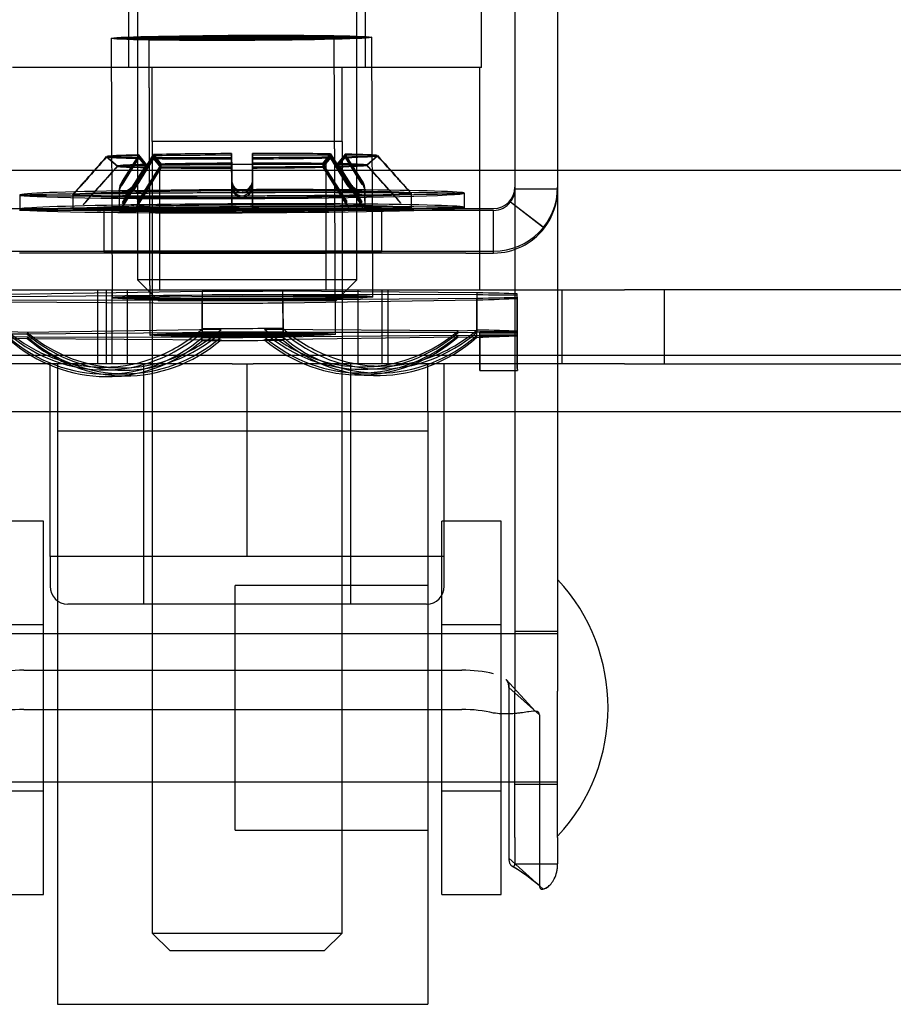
# Model space of a CAD drawing. Header units: inches. Extents: x 1 to 359, y -2 to 239.
# Tile 16 of 65: x 130.06 to 131.53, y 43.72 to 45.38. Entities that reach past the tile are written whole.
import ezdxf
from ezdxf.enums import TextEntityAlignment as Align
from ezdxf.lldxf.tags import DXFTag

# ---------------------------------------------------------------- set-up
doc = ezdxf.new("R2010")
doc.units = ezdxf.units.IN
doc.header["$MEASUREMENT"] = 0
for name, color, linetype in [('COM70838', 7, 'Continuous'), ('COM70839-3', 7, 'Continuous'), ('COM71195-7', 7, 'Continuous'), ('COM71299-9', 7, 'Continuous'), ('Default', 7, 'Continuous'), ('HAN13068', 7, 'Continuous'), ('HAN13068_NUT', 7, 'Continuous'), ('NTS18147', 7, 'Continuous'), ('ROL87452', 7, 'Continuous'), ('RVT17786', 7, 'Continuous'), ('RVT19000', 7, 'Continuous'), ('SPC87322', 7, 'Continuous'), ('STD26122', 7, 'Continuous'), ('WAF25376', 7, 'Continuous'), ('WAM30038', 7, 'Continuous')]:
    doc.layers.add(name, color=color, linetype=linetype)
doc.styles.add('SEACAD_Times_New_Roman', font='times.ttf')
tags = doc.linetypes.add('HIDDEN2', pattern=[0.1875, 0.125, -0.0625]).pattern_tags.tags
tags[6:7] = [DXFTag(74, 4), DXFTag(75, 0), DXFTag(340, '0'), DXFTag(46, 0.0), DXFTag(50, 0.0), DXFTag(44, 0.0), DXFTag(45, 0.0)]
tags[4:5] = [DXFTag(74, 4), DXFTag(75, 0), DXFTag(340, '0'), DXFTag(46, 0.0), DXFTag(50, 0.0), DXFTag(44, 0.0), DXFTag(45, 0.0)]
doc.dimstyles.new('HAMMOND_(STH_-_540x360)', dxfattribs={"dimtxt": 2, "dimasz": 2.5, "dimexe": 1, "dimexo": 1, "dimgap": 0.5, "dimtad": 0, "dimtih": 1, "dimtoh": 1, "dimzin": 0, "dimdsep": 46, "dimtxsty": 'SEACAD_Times_New_Roman', "dimblk1": '_SE_FILLED', "dimblk2": '_SE_FILLED', "dimsah": 1, "dimcen": 1, "dimadec": 0, "dimazin": 0, "dimtfac": 0.8, "dimtofl": 0, "dimtmove": 0, "dimatfit": 3, "dimfxl": 1, "dimtolj": 1, "dimtzin": 0, "dimarcsym": 0})

# ---------------------------------------------------------------- blocks, each defined once
blk = doc.blocks.new('SE2')
at = {"layer": 'COM70838', "color": 7, "linetype": 'HIDDEN2'}
for p, q in [((129.936, 44.9288), (130.9916, 44.9288)), ((130.191, 44.9288), (130.191, 44.8038)), ((130.241, 44.9288), (130.241, 44.8038)), ((130.631, 44.8038), (130.631, 44.9288)), ((130.681, 44.9288), (130.681, 44.8038)), ((130.9745, 44.9288), (130.9745, 44.8038)), ((130.9916, 44.9288), (131.08, 44.9288)), ((131.7934, 44.9288), (131.08, 44.9288)), ((131.1475, 44.8038), (131.1475, 44.9288)), ((130.4183, 44.8038), (129.936, 44.8038)), ((130.9916, 44.8038), (130.4536, 44.8038)), ((131.08, 44.8038), (130.9916, 44.8038)), ((131.08, 44.8038), (131.766, 44.8038))]:
    blk.add_line(p, q, dxfattribs=at)
at = {"layer": 'COM70839-3', "color": 7, "linetype": 'HIDDEN2'}
for p, q in [((130.8952, 45.48), (130.8952, 44.383)), ((130.9672, 45.48), (130.9672, 44.383)), ((130.8952, 45.0989), (130.9672, 45.0989)), ((130.0128, 45.066), (130.8592, 45.066)), ((130.202, 45.0659), (130.202, 44.9939)), ((130.67, 45.0659), (130.67, 44.9939)), ((130.8877, 45.0769), (130.8877, 45.077)), ((130.8877, 45.077), (130.9448, 45.0332)), ((130.8877, 45.0769), (130.9448, 45.033)), ((130.8123, 45.0628), (130.0597, 45.0628)), ((130.2955, 45.0628), (130.2955, 44.9908)), ((130.5765, 44.9908), (130.5765, 45.0628)), ((130.8592, 45.0628), (130.8123, 45.0628)), ((130.8592, 44.9908), (130.8592, 45.0628)), ((130.9448, 45.033), (130.9448, 45.0332)), ((130.0128, 44.994), (130.8592, 44.994)), ((130.8123, 44.9908), (130.0597, 44.9908)), ((130.202, 44.9939), (130.202, 44.9936)), ((130.67, 44.9939), (130.67, 44.9936)), ((130.8123, 44.9908), (130.8592, 44.9908)), ((130.8952, 44.383), (130.8952, 44.2519)), ((130.9672, 44.383), (130.9672, 44.2519)), ((130.9672, 44.3523), (130.8952, 44.3523)), ((130.0667, 44.2874), (130.8053, 44.2874)), ((130.9295, 44.2182), (130.8803, 44.2715)), ((130.9292, 44.2181), (130.8803, 44.2715)), ((130.8849, 44.2582), (130.9363, 44.2118)), ((130.8849, 44.2582), (130.8849, 43.9703)), ((130.8952, 44.0052), (130.8952, 44.2519)), ((130.9672, 44.0052), (130.9672, 44.2519)), ((130.0667, 44.2211), (130.8053, 44.2211)), ((130.9363, 44.2118), (130.9363, 43.9239)), ((130.8952, 44.0953), (130.9672, 44.0953)), ((130.8952, 44.0052), (130.8952, 43.9609)), ((130.9672, 44.0052), (130.9672, 43.9609)), ((130.8849, 43.9703), (130.9363, 43.9239)), ((130.8952, 43.9609), (130.9672, 43.9609))]:
    blk.add_line(p, q, dxfattribs=at)
for centre, radius, start, end in [((130.8592, 45.102), 0.108, 270, 0), ((130.8592, 45.102), 0.036, 270, 0), ((130.8591, 45.0989), 0.036, 322.5022, 359.997), ((130.8591, 45.0989), 0.108, 322.4913, 359.9984), ((130.8592, 45.0988), 0.036, 270.0053, 322.5123), ((130.8592, 45.0988), 0.108, 270.0017, 322.4941), ((130.7309, 43.6853), 0.3147, 47.7117, 59.6794), ((130.7312, 43.6858), 0.3142, 48.9642, 59.6836)]:
    blk.add_arc(centre, radius, start, end, dxfattribs=at)
for centre, major_axis, ratio, start_param, end_param in [((130.436, 45.0659), (0.234, 0), 0.000115, 0, 3.141593), ((130.436, 45.0656), (-0.234, 0), 0.000115, 0, 3.141593), ((130.436, 44.9939), (-0.234, 0), 0.000115, 3.141593, 6.283185), ((130.436, 44.9936), (0.234, 0), 0.000115, 3.141593, 6.283185), ((130.0667, 44.2483), (-0.1, 0), 0.390626, 4.712389, 5.281717), ((130.8053, 44.2483), (0.1, 0), 0.390626, 1.001468, 1.570796), ((130.0667, 44.182), (0.1, 0), 0.390626, 1.570796, 2.140125), ((130.8053, 44.182), (0.1, 0), 0.390626, 1.001468, 1.570796)]:
    blk.add_ellipse(centre, major_axis=major_axis, ratio=ratio, start_param=start_param, end_param=end_param, dxfattribs=at)
for centre in [(130.436, 45.0628), (130.436, 44.9908)]:
    blk.add_ellipse(centre, major_axis=(-0.1405, 0), ratio=0.000115, dxfattribs=at)
for points, knots in [([(130.8849, 44.2582), (130.8849, 44.2588), (130.8848, 44.2592), (130.8848, 44.2598), (130.8848, 44.26), (130.8848, 44.2603), (130.8848, 44.2604), (130.8847, 44.2614), (130.8846, 44.2621), (130.8843, 44.2642), (130.884, 44.2655), (130.8827, 44.2686), (130.8816, 44.2703), (130.88, 44.2717)], [0, 0, 0, 0, 0.03125, 0.03125, 0.046875, 0.046875, 0.0625, 0.0625, 0.125, 0.125, 0.25, 0.25, 0.4563552, 0.4563552, 0.4563552, 0.4563552]), ([(130.9363, 44.2118), (130.9362, 44.2126), (130.9361, 44.2141), (130.9354, 44.2159), (130.934, 44.2171), (130.9301, 44.2187), (130.9218, 44.2178), (130.9099, 44.2158), (130.9014, 44.2147), (130.8934, 44.2139), (130.8836, 44.2134), (130.8718, 44.2135), (130.8634, 44.2145), (130.8592, 44.2149)], [0, 0, 0, 0, 0.049102, 0.098523, 0.149018, 0.200844, 0.426475, 0.554365, 0.622319, 0.692911, 0.79099, 0.893216, 1, 1, 1, 1]), ([(130.8849, 43.9703), (130.8849, 43.9696), (130.885, 43.968), (130.8852, 43.9658), (130.8856, 43.9638), (130.8867, 43.9603), (130.8892, 43.9565), (130.8925, 43.9559), (130.8941, 43.9572), (130.8947, 43.9581), (130.895, 43.9592), (130.8952, 43.9602), (130.8952, 43.9607), (130.8952, 43.9609)], [0, 0, 0, 0, 0.068623, 0.137063, 0.205208, 0.272877, 0.535512, 0.779514, 0.837052, 0.893029, 0.947093, 0.973617, 1, 1, 1, 1]), ([(130.8952, 43.9609), (130.8952, 43.9607), (130.8952, 43.9602), (130.895, 43.9592), (130.8947, 43.9581), (130.8941, 43.9572), (130.8925, 43.956), (130.8908, 43.9562), (130.8896, 43.9571)], [0, 0, 0, 0, 0.0263814, 0.0529045, 0.1069707, 0.1629481, 0.2204857, 0.4558468, 0.4558468, 0.4558468, 0.4558468]), ([(130.9363, 43.9239), (130.9363, 43.9235), (130.9364, 43.923), (130.9365, 43.9225), (130.9365, 43.9223), (130.9365, 43.9221), (130.9365, 43.922), (130.9367, 43.9211), (130.937, 43.9205), (130.9379, 43.9191), (130.9389, 43.9185), (130.9426, 43.9177), (130.9462, 43.9186), (130.9541, 43.9243), (130.9583, 43.929), (130.9632, 43.9389), (130.9647, 43.943), (130.9658, 43.948), (130.9661, 43.949), (130.9665, 43.9513), (130.9666, 43.9527), (130.9668, 43.9542), (130.9669, 43.9548), (130.967, 43.9557), (130.967, 43.956), (130.967, 43.9566), (130.9671, 43.9571), (130.9671, 43.958), (130.9672, 43.9592), (130.9672, 43.9609)], [0, 0, 0, 0, 0.03125, 0.03125, 0.046875, 0.046875, 0.0625, 0.0625, 0.125, 0.125, 0.25, 0.25, 0.5, 0.5, 0.75, 0.75, 0.875, 0.875, 0.90625, 0.90625, 0.9375, 0.9375, 0.953125, 0.953125, 0.960938, 0.960938, 0.96875, 0.96875, 1, 1, 1, 1])]:
    blk.add_open_spline(points, degree=3, knots=knots, dxfattribs=at)
for points in [[(130.88, 44.2717), (130.8835, 44.2685), (130.8849, 44.2642), (130.8849, 44.2582)], [(130.9501, 43.9214), (130.9474, 43.9195), (130.9448, 43.9184), (130.9426, 43.9181)]]:
    blk.add_open_spline(points, degree=3, dxfattribs=at)
at = {"layer": 'COM71195-7', "color": 7, "linetype": 'Continuous'}
blk.add_line((105.1956, 45.1308), (133.0054, 45.1308), dxfattribs=at)
at = {"layer": 'COM71299-9', "color": 7, "linetype": 'Continuous'}
blk.add_line((104.3835, 44.8188), (164.2535, 44.8188), dxfattribs=at)
at = {"layer": 'COM71299-9', "color": 7, "linetype": 'HIDDEN2'}
blk.add_line((104.3835, 44.7238), (164.2535, 44.7238), dxfattribs=at)
at = {"layer": 'HAN13068', "color": 7, "linetype": 'HIDDEN2'}
for p, q in [((130.2439, 45.3038), (130.2439, 46.0058)), ((130.643, 45.3038), (130.643, 46.0058)), ((130.839, 45.3038), (130.839, 46.0058)), ((130.2439, 45.3038), (130.048, 45.3038)), ((130.643, 45.3038), (130.2439, 45.3038)), ((130.2835, 45.1788), (130.2835, 45.3038)), ((130.6035, 45.1788), (130.6035, 45.3038)), ((130.839, 45.3038), (130.643, 45.3038)), ((130.4435, 45.1788), (130.2835, 45.1788)), ((130.6035, 45.1788), (130.4435, 45.1788)), ((130.2835, 44.8038), (130.2835, 43.8438)), ((130.6035, 43.8438), (130.6035, 44.8038)), ((130.2835, 43.8438), (130.6035, 43.8438)), ((130.2835, 43.8438), (130.3135, 43.8138)), ((130.5735, 43.8138), (130.6035, 43.8438)), ((130.5735, 43.8138), (130.3135, 43.8138))]:
    blk.add_line(p, q, dxfattribs=at)
at = {"layer": 'HAN13068_NUT', "color": 7, "linetype": 'HIDDEN2'}
for p, q in [((130.111, 44.4788), (130.111, 44.8038)), ((130.2685, 44.8038), (130.2685, 44.3988)), ((130.4435, 44.4788), (130.4435, 44.8038)), ((130.6185, 44.3988), (130.6185, 44.8038)), ((130.776, 44.4788), (130.776, 44.8038)), ((130.2772, 44.4788), (130.111, 44.4788)), ((130.111, 44.4788), (130.111, 44.4288)), ((130.4435, 44.4788), (130.2772, 44.4788)), ((130.6097, 44.4788), (130.4435, 44.4788)), ((130.776, 44.4788), (130.6097, 44.4788)), ((130.776, 44.4288), (130.776, 44.4788)), ((130.746, 44.3988), (130.141, 44.3988))]:
    blk.add_line(p, q, dxfattribs=at)
for centre, start, end in [((130.141, 44.4288), 180, 270), ((130.746, 44.4288), 270, 0)]:
    blk.add_arc(centre, 0.03, start, end, dxfattribs=at)
at = {"layer": 'NTS18147', "color": 7, "linetype": 'HIDDEN2'}
for p, q in [((130.214, 45.3528), (130.2157, 44.9154)), ((130.214, 45.3526), (130.2157, 44.9151)), ((130.2775, 45.353), (130.2795, 44.8526)), ((130.2775, 45.3528), (130.2795, 44.8523)), ((130.5925, 44.8539), (130.5905, 45.3543)), ((130.5925, 44.8536), (130.5905, 45.354)), ((130.6557, 44.9171), (130.654, 45.3545)), ((130.6557, 44.9168), (130.654, 45.3543)), ((130.3677, 44.92), (130.0408, 44.9171)), ((130.3677, 44.92), (130.3679, 44.857)), ((130.8307, 44.9202), (130.5037, 44.9206)), ((130.504, 44.8576), (130.5037, 44.9206)), ((130.8307, 44.9202), (130.8309, 44.8572)), ((130.8987, 44.9143), (130.8987, 44.9218)), ((130.8987, 44.9161), (130.8987, 44.9194)), ((130.899, 44.8564), (130.8987, 44.9194)), ((130.8987, 44.9161), (130.899, 44.8531)), ((130.0408, 44.9117), (130.3677, 44.9113)), ((130.0408, 44.9086), (130.3677, 44.9062)), ((130.368, 44.8483), (130.3677, 44.9113)), ((130.3679, 44.8432), (130.3677, 44.9062)), ((130.5037, 44.9067), (130.8307, 44.9117)), ((130.5037, 44.9067), (130.504, 44.8437)), ((130.5038, 44.9119), (130.8307, 44.9148)), ((130.5038, 44.9119), (130.504, 44.8489)), ((130.8309, 44.8518), (130.8307, 44.9148)), ((130.8309, 44.8487), (130.8307, 44.9117)), ((130.8987, 44.9143), (130.899, 44.8513)), ((130.0725, 44.8568), (130.041, 44.8578)), ((130.0725, 44.8537), (130.041, 44.8541)), ((130.0725, 44.8493), (130.041, 44.8487)), ((130.3994, 44.8618), (130.0725, 44.8568)), ((130.3994, 44.8567), (130.0725, 44.8537)), ((130.0725, 44.8493), (130.3994, 44.8489)), ((130.3994, 44.8567), (130.3679, 44.857)), ((130.7994, 44.8596), (130.4725, 44.8621)), ((130.4725, 44.857), (130.504, 44.8576)), ((130.7994, 44.8566), (130.4725, 44.857)), ((130.4725, 44.8492), (130.7994, 44.8522)), ((130.4725, 44.8447), (130.7994, 44.8497)), ((130.4725, 44.8492), (130.504, 44.8489)), ((130.7994, 44.8596), (130.8309, 44.8608)), ((130.7994, 44.8566), (130.8309, 44.8572)), ((130.7994, 44.8522), (130.8309, 44.8518)), ((130.7994, 44.8497), (130.8309, 44.8487)), ((130.836, 44.8585), (130.899, 44.8588)), ((130.836, 44.8511), (130.836, 44.8585)), ((130.836, 44.8562), (130.899, 44.8564)), ((130.836, 44.8529), (130.836, 44.8562)), ((130.836, 44.8529), (130.899, 44.8531)), ((130.836, 44.8511), (130.899, 44.8513)), ((130.0725, 44.8469), (130.041, 44.8457)), ((130.0725, 44.8469), (130.3994, 44.8444)), ((130.3994, 44.8444), (130.3679, 44.8432)), ((130.3994, 44.8489), (130.368, 44.8483)), ((130.4725, 44.8447), (130.504, 44.8437)), ((130.6471, 44.7991), (130.6786, 44.8003)), ((130.1938, 44.7984), (130.2253, 44.7974)), ((130.1999, 44.7936), (130.2314, 44.7932)), ((130.2095, 44.7866), (130.241, 44.7872)), ((130.2156, 44.7826), (130.2471, 44.7838)), ((130.6253, 44.7853), (130.6568, 44.7843)), ((130.6314, 44.7887), (130.6629, 44.7884)), ((130.641, 44.7948), (130.6725, 44.7954)), ((130.8362, 44.7928), (130.8992, 44.793)), ((130.8362, 44.7925), (130.8992, 44.7927))]:
    blk.add_line(p, q, dxfattribs=at)
at = {"layer": 'NTS18147', "color": 7, "linetype": 'Continuous'}
for p, q in [((130.3677, 44.9258), (130.0408, 44.9207)), ((130.3677, 44.9258), (130.3679, 44.8628)), ((130.8307, 44.9238), (130.5038, 44.9263)), ((130.504, 44.8633), (130.5038, 44.9263)), ((130.8307, 44.9238), (130.8309, 44.8608)), ((130.899, 44.8588), (130.8987, 44.9218)), ((130.3994, 44.8618), (130.3679, 44.8628)), ((130.4725, 44.8621), (130.504, 44.8633))]:
    blk.add_line(p, q, dxfattribs=at)
at = {"layer": 'NTS18147', "color": 7, "linetype": 'HIDDEN2'}
for centre, major_axis, ratio in [((130.434, 45.3537), (0.22, 0.0009), 0.019735), ((130.434, 45.3534), (0.22, 0.0009), 0.008755), ((130.434, 45.3537), (0.1565, 0.0006), 0.019735), ((130.434, 45.3534), (0.1565, 0.0006), 0.008755), ((130.4357, 44.9162), (0.22, 0.0009), 0.019735), ((130.4357, 44.9159), (0.22, 0.0009), 0.008755), ((130.436, 44.8533), (0.1565, 0.0006), 0.019735), ((130.436, 44.853), (0.1565, 0.0006), 0.008755)]:
    blk.add_ellipse(centre, major_axis=major_axis, ratio=ratio, dxfattribs=at)
at = {"layer": 'NTS18147', "color": 7, "linetype": 'Continuous'}
for centre, major_axis, ratio, start_param, end_param in [((130.4357, 44.9162), (0.5, 0.002), 0.019735, 1.434232, 1.707188), ((130.4357, 44.9162), (0.5, 0.002), 0.019735, 0.387034, 0.659991), ((130.2035, 45.1166), (0.0096, 0.3182), 0.8659, 2.546346, 2.80618), ((130.2035, 45.1166), (0.0096, 0.3182), 0.8659, 3.529428, 3.815766), ((130.235, 45.1156), (0.0096, 0.3182), 0.8659, 3.537804, 3.815766), ((130.436, 44.8533), (-0.5, -0.002), 0.019735, 4.575824, 4.848781), ((130.635, 45.1172), (-0.0121, 0.3181), 0.865814, 2.467431, 2.752626), ((130.6665, 45.1184), (-0.0121, 0.3181), 0.865814, 2.467431, 2.763604), ((130.6665, 45.1184), (-0.0121, 0.3181), 0.865814, 3.453651, 3.736851), ((130.436, 44.8533), (0.5, 0.002), 0.019735, 0.387034, 0.659991)]:
    blk.add_ellipse(centre, major_axis=major_axis, ratio=ratio, start_param=start_param, end_param=end_param, dxfattribs=at)
at = {"layer": 'NTS18147', "color": 7, "linetype": 'HIDDEN2'}
for centre, major_axis, ratio, start_param, end_param in [((130.4357, 44.9159), (0.5, 0.002), 0.008755, 1.434295, 1.707252), ((130.4357, 44.9159), (0.5, 0.002), 0.008755, 0.387097, 0.660054), ((130.4357, 44.9159), (0.5, 0.002), 0.008755, -0.6601, -0.387143), ((130.4357, 44.9159), (-0.5, -0.002), 0.008755, 1.434295, 1.707252), ((130.4357, 44.9162), (-0.5, -0.002), 0.019735, 1.434232, 1.707188), ((130.4357, 44.9162), (0.5, 0.002), 0.019735, -0.660163, -0.387207), ((130.2035, 45.1119), (0.0036, 0.3183), 0.866004, 2.524393, 3.793813), ((130.235, 45.1156), (0.0096, 0.3182), 0.8659, 2.546346, 3.537804), ((130.235, 45.1115), (0.0036, 0.3183), 0.866004, 2.524393, 3.793813), ((130.235, 45.1055), (-0.0061, 0.3183), 0.865981, 2.489374, 3.758793), ((130.436, 44.853), (-0.5, -0.002), 0.008755, 4.575888, 4.848844), ((130.635, 45.1131), (-0.0061, 0.3183), 0.865981, 2.489374, 3.758793), ((130.635, 45.107), (0.0036, 0.3183), 0.866004, 2.524393, 3.793813), ((130.635, 45.1035), (0.0096, 0.3182), 0.8659, 2.546346, 3.815766), ((130.6665, 45.1137), (-0.0061, 0.3183), 0.865981, 2.489374, 3.758793), ((130.6665, 45.1067), (0.0036, 0.3183), 0.866004, 2.524393, 3.793813), ((130.635, 45.1172), (-0.0121, 0.3181), 0.865814, 2.752626, 3.736851), ((130.436, 44.853), (0.5, 0.002), 0.008755, 0.387097, 0.660054), ((130.436, 44.853), (0.5, 0.002), 0.008755, -0.6601, -0.387143), ((130.436, 44.8533), (0.5, 0.002), 0.019735, -0.660163, -0.387207), ((130.835, 45.1111), (-0.0012, 0.3183), 0.000086, 2.526619, 3.796039), ((130.835, 45.1108), (-0.0012, 0.3183), 0.000023, 2.515638, 3.785058), ((130.898, 45.1114), (-0.0012, 0.3183), 0.000086, 2.526619, 3.796039), ((130.898, 45.1111), (-0.0012, 0.3183), 0.000023, 2.515638, 3.785058), ((130.2035, 45.1049), (-0.0061, 0.3183), 0.865981, 2.489374, 3.758793), ((130.2035, 45.1007), (-0.0121, 0.3181), 0.865814, 2.467431, 3.736851), ((130.235, 45.1019), (-0.0121, 0.3181), 0.865814, 2.467431, 3.736851), ((130.436, 44.8533), (0.5, 0.002), 0.019735, 4.575824, 4.848781), ((130.436, 44.853), (0.5, 0.002), 0.008755, 4.575888, 4.848844), ((130.6665, 45.1025), (0.0096, 0.3182), 0.8659, 2.546346, 3.815766), ((130.2035, 45.1166), (0.0096, 0.3182), 0.8659, 2.80618, 3.529428), ((130.6665, 45.1184), (-0.0121, 0.3181), 0.865814, 2.763604, 3.453651)]:
    blk.add_ellipse(centre, major_axis=major_axis, ratio=ratio, start_param=start_param, end_param=end_param, dxfattribs=at)
at = {"layer": 'ROL87452', "color": 7, "linetype": 'HIDDEN2'}
for p, q in [((130.1235, 44.7238), (130.1235, 43.7238)), ((130.7485, 44.7238), (130.7485, 43.7238)), ((130.4235, 44.0173), (130.4235, 44.4303)), ((130.7485, 44.4303), (130.4235, 44.4303)), ((130.4235, 44.3488), (130.1235, 44.3488)), ((130.1235, 44.0988), (130.4235, 44.0988)), ((130.4235, 44.0173), (130.7485, 44.0173)), ((130.1235, 43.7238), (130.7485, 43.7238))]:
    blk.add_line(p, q, dxfattribs=at)
at = {"layer": 'RVT17786', "color": 7, "linetype": 'HIDDEN2'}
for p, q in [((130.9672, 44.3488), (129.7572, 44.3488)), ((129.7572, 44.0988), (130.9672, 44.0988))]:
    blk.add_line(p, q, dxfattribs=at)
blk.add_arc((130.734, 44.2238), 0.3182, 317.1291, 42.8709, dxfattribs=at)
at = {"layer": 'RVT19000', "color": 7, "linetype": 'HIDDEN2'}
for p, q in [((130.2955, 45.1408), (130.5765, 45.1408)), ((130.2955, 45.1408), (130.2955, 44.9288)), ((130.5765, 44.9288), (130.5765, 45.1408)), ((130.241, 44.9288), (130.241, 44.8038)), ((130.631, 44.8038), (130.631, 44.9288)), ((130.1235, 44.8038), (130.1235, 44.7238)), ((130.4183, 44.8038), (130.4536, 44.8038)), ((130.7485, 44.7238), (130.7485, 44.8038)), ((130.1235, 44.6908), (130.7485, 44.6908))]:
    blk.add_line(p, q, dxfattribs=at)
at = {"layer": 'SPC87322', "color": 7, "linetype": 'HIDDEN2'}
for p, q in [((130.836, 44.9288), (130.836, 45.3038)), ((130.2835, 45.1788), (130.2835, 44.8038)), ((130.6035, 45.1788), (130.6035, 44.8038)), ((130.206, 44.8038), (130.206, 44.9288)), ((130.216, 44.8038), (130.216, 44.9288)), ((130.671, 44.8038), (130.671, 44.9288))]:
    blk.add_line(p, q, dxfattribs=at)
at = {"layer": 'STD26122', "color": 7, "linetype": 'HIDDEN2'}
for p, q in [((130.2585, 45.9108), (130.2585, 44.9458)), ((130.6285, 44.9458), (130.6285, 45.9108)), ((130.6285, 44.9458), (130.2585, 44.9458)), ((130.2585, 44.9458), (130.2935, 44.9108)), ((130.5935, 44.9108), (130.6285, 44.9458)), ((130.2935, 44.9108), (130.5935, 44.9108))]:
    blk.add_line(p, q, dxfattribs=at)
at = {"layer": 'WAF25376', "color": 7, "linetype": 'HIDDEN2'}
for p, q in [((130.1001, 44.5388), (130.0001, 44.5388)), ((130.1001, 43.9088), (130.1001, 44.5388)), ((130.7718, 43.9088), (130.7718, 44.5388)), ((130.8718, 44.5388), (130.7718, 44.5388)), ((130.8718, 43.9088), (130.8718, 44.5388)), ((130.1001, 44.3638), (130.0001, 44.3638)), ((130.8718, 44.3638), (130.7718, 44.3638)), ((130.0001, 44.0838), (130.1001, 44.0838)), ((130.7718, 44.0838), (130.8718, 44.0838)), ((130.0001, 43.9088), (130.1001, 43.9088)), ((130.7718, 43.9088), (130.8718, 43.9088))]:
    blk.add_line(p, q, dxfattribs=at)
at = {"layer": 'WAM30038', "color": 7, "linetype": 'HIDDEN2'}
for p, q in [((130.2065, 45.1536), (130.2246, 45.1377)), ((130.2065, 45.1531), (130.2246, 45.1373)), ((130.2246, 45.137), (130.2065, 45.1529)), ((130.2246, 45.137), (130.2065, 45.1528)), ((130.261, 45.1564), (130.2329, 45.112)), ((130.261, 45.1545), (130.2329, 45.1097)), ((130.2329, 45.1066), (130.261, 45.1519)), ((130.2329, 45.105), (130.261, 45.1505)), ((130.2576, 45.1101), (130.2858, 45.1548)), ((130.2858, 45.1518), (130.2576, 45.1065)), ((130.2858, 45.1501), (130.2576, 45.1046)), ((130.2738, 45.1403), (130.261, 45.1564)), ((130.2738, 45.1385), (130.261, 45.1545)), ((130.261, 45.1519), (130.2738, 45.1361)), ((130.261, 45.1505), (130.2738, 45.1349)), ((130.2692, 45.1308), (130.2858, 45.157)), ((130.2858, 45.157), (130.2986, 45.1408)), ((130.2858, 45.1548), (130.2985, 45.1388)), ((130.2986, 45.136), (130.2858, 45.1518)), ((130.2985, 45.1345), (130.2858, 45.1501)), ((130.4174, 45.1423), (130.4173, 45.1586)), ((130.4173, 45.1586), (130.4174, 45.1308)), ((130.4174, 45.1397), (130.4173, 45.1558)), ((130.4173, 45.1558), (130.4175, 45.1113)), ((130.4173, 45.1518), (130.4174, 45.136)), ((130.4175, 45.1066), (130.4173, 45.1518)), ((130.4173, 45.1496), (130.4174, 45.134)), ((130.4175, 45.1039), (130.4173, 45.1496)), ((130.4523, 45.1587), (130.4524, 45.1424)), ((130.4524, 45.1308), (130.4523, 45.1587)), ((130.4523, 45.1559), (130.4524, 45.1398)), ((130.4525, 45.1114), (130.4523, 45.1559)), ((130.4524, 45.1362), (130.4523, 45.152)), ((130.4523, 45.152), (130.4525, 45.1067)), ((130.4524, 45.1341), (130.4523, 45.1497)), ((130.4523, 45.1497), (130.4525, 45.104)), ((130.5712, 45.1419), (130.5838, 45.1581)), ((130.5712, 45.1399), (130.5838, 45.156)), ((130.5838, 45.1529), (130.5712, 45.1371)), ((130.5838, 45.1513), (130.5712, 45.1355)), ((130.5838, 45.1581), (130.6014, 45.1308)), ((130.5838, 45.156), (130.6123, 45.1114)), ((130.6123, 45.1079), (130.5838, 45.1529)), ((130.6123, 45.106), (130.5838, 45.1513)), ((130.6086, 45.1578), (130.5959, 45.1415)), ((130.6086, 45.1559), (130.5959, 45.1398)), ((130.5959, 45.1374), (130.6086, 45.1533)), ((130.5959, 45.1361), (130.6086, 45.1519)), ((130.637, 45.1135), (130.6086, 45.1578)), ((130.637, 45.1113), (130.6086, 45.1559)), ((130.6086, 45.1533), (130.637, 45.1082)), ((130.6086, 45.1519), (130.637, 45.1065)), ((130.6451, 45.1394), (130.6631, 45.1554)), ((130.6451, 45.1389), (130.6631, 45.1549)), ((130.6631, 45.1547), (130.6451, 45.1387)), ((130.6631, 45.1546), (130.6451, 45.1386)), ((130.233, 45.0758), (130.2738, 45.1403)), ((130.233, 45.0736), (130.2738, 45.1385)), ((130.2738, 45.1361), (130.233, 45.0705)), ((130.2738, 45.1349), (130.233, 45.0688)), ((130.2986, 45.1408), (130.2578, 45.0764)), ((130.2985, 45.1388), (130.2578, 45.0739)), ((130.2578, 45.0704), (130.2986, 45.136)), ((130.2578, 45.0685), (130.2985, 45.1345)), ((130.4176, 45.0784), (130.4174, 45.1423)), ((130.4176, 45.0751), (130.4174, 45.1397)), ((130.4174, 45.136), (130.4176, 45.0704)), ((130.4174, 45.134), (130.4176, 45.0678)), ((130.4524, 45.1424), (130.4524, 45.1308)), ((130.4524, 45.1398), (130.4526, 45.0753)), ((130.4526, 45.0706), (130.4524, 45.1362)), ((130.4526, 45.0679), (130.4524, 45.1341)), ((130.6124, 45.0778), (130.5712, 45.1419)), ((130.6124, 45.0753), (130.5712, 45.1399)), ((130.5712, 45.1371), (130.6124, 45.0718)), ((130.5712, 45.1355), (130.6124, 45.0698)), ((130.5959, 45.1415), (130.6372, 45.0774)), ((130.5959, 45.1398), (130.6372, 45.0752)), ((130.6372, 45.0721), (130.5959, 45.1374)), ((130.6372, 45.0704), (130.5959, 45.1361)), ((130.2278, 45.0987), (130.2279, 45.0691)), ((130.4175, 45.1145), (130.4176, 45.0784)), ((130.4175, 45.1113), (130.4176, 45.0751)), ((130.4175, 45.1066), (130.4176, 45.0704)), ((130.4175, 45.1039), (130.4176, 45.0678)), ((130.4525, 45.1146), (130.4526, 45.0785)), ((130.4525, 45.1146), (130.4526, 45.0785)), ((130.4525, 45.1114), (130.4526, 45.0753)), ((130.4525, 45.1067), (130.4526, 45.0706)), ((130.4525, 45.104), (130.4526, 45.0679)), ((130.6423, 45.0708), (130.6422, 45.1003)), ((130.06, 45.0887), (130.0601, 45.0647)), ((130.06, 45.0885), (130.0601, 45.0645)), ((130.1493, 45.0891), (130.1494, 45.0651)), ((130.1493, 45.0888), (130.1494, 45.0648)), ((130.2278, 45.0963), (130.2279, 45.0668)), ((130.2278, 45.093), (130.2279, 45.0635)), ((130.2278, 45.0912), (130.2279, 45.0617)), ((130.6423, 45.0684), (130.6422, 45.098)), ((130.6423, 45.0651), (130.6422, 45.0946)), ((130.6423, 45.0633), (130.6422, 45.0928)), ((130.7209, 45.0673), (130.7208, 45.0913)), ((130.7209, 45.0671), (130.7208, 45.0911)), ((130.8101, 45.0677), (130.81, 45.0917)), ((130.8101, 45.0674), (130.81, 45.0914)), ((130.233, 45.0688), (130.2295, 45.0618)), ((130.2526, 45.0614), (130.2578, 45.0685)), ((130.4176, 45.0678), (130.4188, 45.0607)), ((130.4515, 45.0609), (130.4526, 45.0679)), ((130.6124, 45.0698), (130.6177, 45.0629)), ((130.6408, 45.0634), (130.6372, 45.0704))]:
    blk.add_line(p, q, dxfattribs=at)
at = {"layer": 'WAM30038', "color": 7, "linetype": 'Continuous'}
for p, q in [((130.2576, 45.1125), (130.2692, 45.1308)), ((130.4174, 45.1308), (130.4175, 45.1145)), ((130.4524, 45.1308), (130.4525, 45.1146)), ((130.4525, 45.1146), (130.4524, 45.1308)), ((130.6014, 45.1308), (130.6123, 45.1139))]:
    blk.add_line(p, q, dxfattribs=at)
at = {"layer": 'WAM30038', "color": 7, "linetype": 'HIDDEN2'}
for centre, radius, start, end in [((130.4291, 44.8559), 0.3643, 136.0963, 140.2055), ((129.8578, 45.3772), 0.4099, 315.3349, 318.9153), ((129.7238, 45.4974), 0.5899, 316.1654, 318.6669), ((130.4356, 45.1056), 0.0182, 176.9277, 268.2187), ((130.4357, 45.1028), 0.0183, 176.6539, 267.9298), ((130.4355, 45.1105), 0.0181, 177.5926, 268.475), ((130.4345, 45.1104), 0.018, 271.7596, 3.0707), ((130.4343, 45.1057), 0.0182, 272.484, 3.2623), ((130.4341, 45.1029), 0.0184, 272.7993, 3.5026), ((130.9718, 45.3372), 0.3514, 220.1619, 224.4218), ((130.9827, 45.3559), 0.3723, 221.3562, 225.299), ((131.1167, 45.4783), 0.5537, 221.7005, 224.3653)]:
    blk.add_arc(centre, radius, start, end, dxfattribs=at)
at = {"layer": 'WAM30038', "color": 7, "linetype": 'Continuous'}
for centre, radius, start, end in [((130.4354, 45.1138), 0.018, 177.8638, 268.8008), ((130.4346, 45.1137), 0.0179, 271.4599, 2.7807)]:
    blk.add_arc(centre, radius, start, end, dxfattribs=at)
at = {"layer": 'WAM30038', "color": 7, "linetype": 'HIDDEN2'}
for centre, major_axis, ratio, start_param, end_param in [((130.4348, 45.1541), (-0.2289, -0.0009), 0.019735, -0.70897, -0.076601), ((130.4348, 45.1539), (-0.2289, -0.0009), 0.008755, -0.708907, -0.076538), ((130.4348, 45.1541), (-0.2289, -0.0009), 0.019735, 0.076428, 0.708797), ((130.4348, 45.1539), (-0.2289, -0.0009), 0.008755, 0.076492, 0.708861), ((130.4348, 45.1541), (-0.2289, -0.0009), 0.019735, -1.494368, -0.861999), ((130.4348, 45.1539), (-0.2289, -0.0009), 0.008755, -1.494305, -0.861936), ((130.4348, 45.1539), (-0.2289, -0.0009), 0.008755, 0.86189, 1.494259), ((130.4348, 45.1541), (-0.2289, -0.0009), 0.019735, 0.861827, 1.494195), ((130.4348, 45.1541), (0.2289, 0.0009), 0.019735, 0.861827, 1.494195), ((130.4348, 45.1539), (0.2289, 0.0009), 0.008755, 0.86189, 1.494259), ((130.4348, 45.1539), (0.2289, 0.0009), 0.008755, -1.494305, -0.861936), ((130.4348, 45.1541), (0.2289, 0.0009), 0.019735, -1.494368, -0.861999), ((130.4348, 45.1541), (0.2289, 0.0009), 0.019735, 0.076428, 0.708797), ((130.4348, 45.1539), (0.2289, 0.0009), 0.008755, 0.076492, 0.708861), ((130.4348, 45.1541), (0.2289, 0.0009), 0.019735, -0.70897, -0.076601), ((130.4348, 45.1539), (0.2289, 0.0009), 0.008755, -0.708907, -0.076538), ((130.4349, 45.1382), (-0.211, -0.0008), 0.019735, -0.702451, -0.08312), ((130.4349, 45.1379), (-0.211, -0.0008), 0.008755, -0.702387, -0.083057), ((130.4349, 45.1379), (-0.211, -0.0008), 0.008755, 0.083011, 0.702341), ((130.4349, 45.1382), (-0.211, -0.0008), 0.019735, 0.082948, 0.702278), ((130.4349, 45.1379), (-0.211, -0.0008), 0.008755, -1.487786, -0.868455), ((130.4349, 45.1382), (-0.211, -0.0008), 0.019735, 0.868346, 1.487676), ((130.4349, 45.1382), (-0.211, -0.0008), 0.019735, -1.487849, -0.868518), ((130.4349, 45.1379), (-0.211, -0.0008), 0.008755, 0.868409, 1.48774), ((130.4349, 45.1382), (0.211, 0.0008), 0.019735, 0.868346, 1.487676), ((130.4349, 45.1379), (0.211, 0.0008), 0.008755, 0.868409, 1.48774), ((130.4349, 45.1379), (0.211, 0.0008), 0.008755, -1.487786, -0.868455), ((130.4349, 45.1382), (0.211, 0.0008), 0.019735, -1.487849, -0.868518), ((130.4349, 45.1382), (0.211, 0.0008), 0.019735, 0.082948, 0.702278), ((130.4349, 45.1379), (0.211, 0.0008), 0.008755, 0.083011, 0.702341), ((130.4349, 45.1382), (0.211, 0.0008), 0.019735, -0.702451, -0.08312), ((130.4349, 45.1379), (0.211, 0.0008), 0.008755, -0.702387, -0.083057), ((130.435, 45.0902), (-0.375, -0.0015), 0.019735, 0, 3.141506), ((130.435, 45.0902), (-0.2858, -0.0011), 0.019735, 5.497701, 6.283099), ((130.435, 45.0899), (-0.2858, -0.0011), 0.008755, 5.497764, 6.283162), ((130.435, 45.0902), (0.2858, 0.0011), 0.019735, 3.141506, 3.926905), ((130.435, 45.0899), (0.2858, 0.0011), 0.008755, 3.14157, 3.926968), ((130.435, 45.0902), (-0.2858, -0.0011), 0.019735, 4.712303, 5.497701), ((130.435, 45.0899), (-0.2858, -0.0011), 0.008755, 4.712366, 5.497764), ((130.435, 45.0899), (-0.2858, -0.0011), 0.008755, 0.785375, 1.570773), ((130.435, 45.0902), (-0.2858, -0.0011), 0.019735, 0.785312, 1.57071), ((130.435, 45.0902), (0.2858, 0.0011), 0.019735, 0.785312, 1.57071), ((130.435, 45.0899), (0.2858, 0.0011), 0.008755, 0.785375, 1.570773), ((130.435, 45.0899), (0.2858, 0.0011), 0.008755, 4.712366, 5.497764), ((130.435, 45.0902), (0.2858, 0.0011), 0.019735, 4.712303, 5.497701), ((130.435, 45.0902), (-0.2858, -0.0011), 0.019735, 3.141506, 3.926905), ((130.435, 45.0899), (-0.2858, -0.0011), 0.008755, 3.14157, 3.926968), ((130.435, 45.0902), (0.2858, 0.0011), 0.019735, 5.497701, 6.283099), ((130.435, 45.0899), (0.2858, 0.0011), 0.008755, 5.497764, 6.283162), ((130.4351, 45.0662), (-0.375, -0.0015), 0.019735, 0, 3.141506), ((130.1669, 45.0652), (0.0175, 0.0001), 0.019735, 1.935053, 4.34796), ((130.1669, 45.0649), (0.0175, 0.0001), 0.008755, 1.935116, 4.348023), ((130.4351, 45.0662), (-0.275, -0.0011), 0.019735, -0.72599, -0.059581), ((130.4351, 45.0659), (-0.275, -0.0011), 0.008755, -0.725927, -0.059517), ((130.2454, 45.0669), (0.0175, 0.0001), 0.008755, 1.149718, 3.562625), ((130.2454, 45.0692), (0.0175, 0.0001), 0.019735, 3.141593, 3.562562), ((130.4351, 45.0659), (-0.275, -0.0011), 0.008755, -1.511325, -0.844915), ((130.4351, 45.0683), (-0.0175, -0.0001), 0.008755, 3.505912, 5.91882), ((130.4351, 45.0659), (0.275, 0.0011), 0.008755, 0.844869, 1.511279), ((130.6248, 45.0683), (-0.0175, -0.0001), 0.008755, 2.720514, 5.133421), ((130.6248, 45.065), (-0.0175, -0.0001), 0.008755, 1.149718, 3.562625), ((130.6248, 45.0707), (-0.0175, -0.0001), 0.019735, 2.720451, 3.141593), ((130.4351, 45.0662), (0.275, 0.0011), 0.019735, 0.059408, 0.725818), ((130.4351, 45.0659), (0.275, 0.0011), 0.008755, 0.059471, 0.725881), ((130.4351, 45.0662), (0.275, 0.0011), 0.019735, -0.72599, -0.059581), ((130.4351, 45.0659), (0.275, 0.0011), 0.008755, -0.725927, -0.059517), ((130.7034, 45.0673), (-0.0175, -0.0001), 0.019735, 1.935053, 4.34796), ((130.7034, 45.067), (-0.0175, -0.0001), 0.008755, 1.935116, 4.348023), ((130.4351, 45.0662), (-0.275, -0.0011), 0.019735, 0.059408, 0.725818), ((130.4351, 45.0659), (-0.275, -0.0011), 0.008755, 0.059471, 0.725881), ((130.2454, 45.0635), (0.0175, 0.0001), 0.008755, 2.720514, 5.133421), ((130.2454, 45.0617), (0.0175, 0.0001), 0.019735, 2.720451, 5.133358), ((130.4351, 45.0659), (-0.275, -0.0011), 0.008755, 0.844869, 1.511279), ((130.4351, 45.0662), (-0.275, -0.0011), 0.019735, 0.844806, 1.511216), ((130.4351, 45.0636), (0.0175, 0.0001), 0.008755, 3.505912, 5.91882), ((130.4351, 45.0609), (0.0175, 0.0001), 0.019735, 3.505849, 5.918756), ((130.4351, 45.0659), (0.275, 0.0011), 0.008755, -1.511325, -0.844915), ((130.4351, 45.0662), (0.275, 0.0011), 0.019735, -1.511388, -0.844979), ((130.6248, 45.0632), (-0.0175, -0.0001), 0.019735, 1.149655, 3.562562)]:
    blk.add_ellipse(centre, major_axis=major_axis, ratio=ratio, start_param=start_param, end_param=end_param, dxfattribs=at)
at = {"layer": 'WAM30038', "color": 7, "linetype": 'Continuous'}
for centre, major_axis, start_param, end_param in [((130.435, 45.0902), (-0.375, -0.0015), 3.141506, 6.283185), ((130.4351, 45.0662), (-0.375, -0.0015), 3.141506, 6.283185), ((130.2454, 45.0692), (0.0175, 0.0001), 1.149655, 3.141593), ((130.4351, 45.0662), (-0.275, -0.0011), -1.511388, -0.844979), ((130.4351, 45.0715), (-0.0175, -0.0001), 3.505849, 5.918756), ((130.4351, 45.0662), (0.275, 0.0011), 0.844806, 1.511216), ((130.6248, 45.0707), (-0.0175, -0.0001), 3.141593, 5.133358)]:
    blk.add_ellipse(centre, major_axis=major_axis, ratio=0.019735, start_param=start_param, end_param=end_param, dxfattribs=at)
at = {"layer": 'WAM30038', "color": 7, "linetype": 'HIDDEN2'}
for centre in [(130.435, 45.0899), (130.4351, 45.0659)]:
    blk.add_ellipse(centre, major_axis=(-0.375, -0.0015), ratio=0.008755, dxfattribs=at)
for points, knots in [([(130.1667, 45.1085), (130.1686, 45.1107), (130.1705, 45.1128), (130.1723, 45.1149), (130.1837, 45.1278), (130.1951, 45.1407), (130.2065, 45.1536)], [0, 0, 0, 0, 0.141448, 0.141448, 0.141448, 1, 1, 1, 1]), ([(130.1667, 45.1081), (130.1686, 45.1102), (130.1705, 45.1123), (130.1723, 45.1145), (130.1837, 45.1274), (130.1951, 45.1403), (130.2065, 45.1531)], [0, 0, 0, 0, 0.141448, 0.141448, 0.141448, 1, 1, 1, 1]), ([(130.2065, 45.1529), (130.1951, 45.14), (130.1837, 45.1271), (130.1723, 45.1142), (130.1705, 45.1121), (130.1686, 45.11), (130.1667, 45.1079)], [0, 0, 0, 0, 0.858552, 0.858552, 0.858552, 1, 1, 1, 1]), ([(130.6631, 45.1554), (130.6746, 45.1426), (130.6861, 45.1298), (130.6976, 45.117), (130.6995, 45.1149), (130.7014, 45.1128), (130.7032, 45.1106)], [0, 0, 0, 0, 0.858552, 0.858552, 0.858552, 1, 1, 1, 1]), ([(130.6631, 45.1549), (130.6746, 45.1421), (130.6861, 45.1293), (130.6976, 45.1165), (130.6995, 45.1144), (130.7014, 45.1123), (130.7032, 45.1102)], [0, 0, 0, 0, 0.858552, 0.858552, 0.858552, 1, 1, 1, 1]), ([(130.7032, 45.11), (130.7014, 45.1121), (130.6995, 45.1142), (130.6976, 45.1163), (130.6861, 45.1291), (130.6746, 45.1419), (130.6631, 45.1547)], [0, 0, 0, 0, 0.141448, 0.141448, 0.141448, 1, 1, 1, 1]), ([(130.2246, 45.1377), (130.2067, 45.1176), (130.1889, 45.0974), (130.1711, 45.0772), (130.1697, 45.0756), (130.1682, 45.074), (130.1668, 45.0724)], [0, 0, 0, 0, 0.926871, 0.926871, 0.926871, 1, 1, 1, 1]), ([(130.2246, 45.1373), (130.2067, 45.1171), (130.1889, 45.0969), (130.1711, 45.0767), (130.1697, 45.0752), (130.1682, 45.0736), (130.1668, 45.072)], [0, 0, 0, 0, 0.926871, 0.926871, 0.926871, 1, 1, 1, 1]), ([(130.7034, 45.0745), (130.702, 45.0761), (130.7005, 45.0777), (130.6991, 45.0793), (130.6811, 45.0993), (130.6631, 45.1193), (130.6451, 45.1394)], [0, 0, 0, 0, 0.073129, 0.073129, 0.073129, 1, 1, 1, 1]), ([(130.7034, 45.0741), (130.702, 45.0756), (130.7005, 45.0772), (130.6991, 45.0788), (130.6811, 45.0988), (130.6631, 45.1189), (130.6451, 45.1389)], [0, 0, 0, 0, 0.073129, 0.073129, 0.073129, 1, 1, 1, 1]), ([(130.2329, 45.112), (130.2316, 45.1098), (130.2304, 45.1078), (130.2287, 45.1037), (130.2281, 45.1017), (130.2279, 45.0995), (130.2278, 45.0991), (130.2278, 45.0986)], [0, 0, 0, 0, 0.25, 0.25, 0.5, 0.5, 0.5625444, 0.5625444, 0.5625444, 0.5625444]), ([(130.2329, 45.1097), (130.2315, 45.1076), (130.2304, 45.1055), (130.2287, 45.1014), (130.2281, 45.0994), (130.2279, 45.0972), (130.2278, 45.0967), (130.2278, 45.0963)], [0, 0, 0, 0, 0.25, 0.25, 0.5, 0.5, 0.5625863, 0.5625863, 0.5625863, 0.5625863]), ([(130.2278, 45.093), (130.2278, 45.0934), (130.2279, 45.0939), (130.2283, 45.098), (130.2302, 45.1023), (130.2329, 45.1066)], [0.4389164, 0.4389164, 0.4389164, 0.4389164, 0.5, 0.5, 1, 1, 1, 1]), ([(130.233, 45.0909), (130.235, 45.0909), (130.2375, 45.0918), (130.2425, 45.0943), (130.2448, 45.096), (130.2514, 45.1015), (130.255, 45.1058), (130.2576, 45.1101)], [0, 0, 0, 0, 0.25, 0.25, 0.5, 0.5, 1, 1, 1, 1]), ([(130.2576, 45.1065), (130.2563, 45.1044), (130.2548, 45.1022), (130.2512, 45.0981), (130.2492, 45.0961), (130.2449, 45.0924), (130.2425, 45.0907), (130.2375, 45.0882), (130.235, 45.0874), (130.233, 45.0874)], [0, 0, 0, 0, 0.25, 0.25, 0.5, 0.5, 0.75, 0.75, 1, 1, 1, 1]), ([(130.2576, 45.1046), (130.2563, 45.1024), (130.2548, 45.1003), (130.2512, 45.0961), (130.2492, 45.0941), (130.2449, 45.0904), (130.2425, 45.0887), (130.2375, 45.0862), (130.235, 45.0854), (130.233, 45.0854)], [0, 0, 0, 0, 0.25, 0.25, 0.5, 0.5, 0.75, 0.75, 1, 1, 1, 1]), ([(130.6123, 45.1114), (130.6137, 45.1093), (130.6152, 45.1072), (130.6188, 45.1032), (130.6208, 45.1011), (130.6252, 45.0975), (130.6276, 45.0958), (130.6326, 45.0933), (130.6351, 45.0925), (130.6371, 45.0925)], [0, 0, 0, 0, 0.25, 0.25, 0.5, 0.5, 0.75, 0.75, 1, 1, 1, 1]), ([(130.6371, 45.089), (130.6351, 45.0889), (130.6326, 45.0897), (130.6276, 45.0922), (130.6252, 45.0939), (130.6186, 45.0994), (130.615, 45.1036), (130.6123, 45.1079)], [0, 0, 0, 0, 0.25, 0.25, 0.5, 0.5, 1, 1, 1, 1]), ([(130.6371, 45.087), (130.6351, 45.087), (130.6326, 45.0877), (130.6276, 45.0902), (130.6252, 45.0918), (130.6186, 45.0973), (130.615, 45.1016), (130.6123, 45.106)], [0, 0, 0, 0, 0.25, 0.25, 0.5, 0.5, 1, 1, 1, 1]), ([(130.6422, 45.1003), (130.6422, 45.1007), (130.6422, 45.1011), (130.6417, 45.1051), (130.6398, 45.1093), (130.637, 45.1135)], [0.4388777, 0.4388777, 0.4388777, 0.4388777, 0.5, 0.5, 1, 1, 1, 1]), ([(130.6422, 45.0979), (130.6422, 45.0983), (130.6422, 45.0988), (130.6417, 45.1029), (130.6398, 45.1071), (130.637, 45.1113)], [0.4389164, 0.4389164, 0.4389164, 0.4389164, 0.5, 0.5, 1, 1, 1, 1]), ([(130.637, 45.1082), (130.6384, 45.1061), (130.6395, 45.104), (130.6413, 45.0998), (130.6419, 45.0978), (130.6422, 45.0955), (130.6422, 45.095), (130.6422, 45.0946)], [0, 0, 0, 0, 0.25, 0.25, 0.5, 0.5, 0.5625863, 0.5625863, 0.5625863, 0.5625863]), ([(130.233, 45.0854), (130.2309, 45.0855), (130.2295, 45.0863), (130.2281, 45.0886), (130.2278, 45.0898), (130.2278, 45.0912)], [0, 0, 0, 0, 0.25, 0.25, 0.4388777, 0.4388777, 0.4388777, 0.4388777]), ([(130.6422, 45.0928), (130.6422, 45.0914), (130.642, 45.0902), (130.6406, 45.0879), (130.6391, 45.0871), (130.6371, 45.087)], [0.5625444, 0.5625444, 0.5625444, 0.5625444, 0.75, 0.75, 1, 1, 1, 1])]:
    blk.add_open_spline(points, degree=3, knots=knots, dxfattribs=at)
at = {"layer": 'WAM30038', "color": 7, "linetype": 'Continuous'}
for points, knots in [([(130.233, 45.0934), (130.235, 45.0935), (130.2375, 45.0943), (130.2425, 45.0969), (130.2448, 45.0985), (130.2514, 45.1041), (130.255, 45.1083), (130.2576, 45.1125)], [0, 0, 0, 0, 0.25, 0.25, 0.5, 0.5, 1, 1, 1, 1]), ([(130.6123, 45.1139), (130.6137, 45.1118), (130.6152, 45.1097), (130.6188, 45.1057), (130.6208, 45.1037), (130.6252, 45.1), (130.6276, 45.0984), (130.6326, 45.0958), (130.6351, 45.095), (130.6371, 45.095)], [0, 0, 0, 0, 0.25, 0.25, 0.5, 0.5, 0.75, 0.75, 1, 1, 1, 1])]:
    blk.add_open_spline(points, degree=3, knots=knots, dxfattribs=at)
blk = doc.blocks.new('DMBLK104')
at = {"layer": 'Default', "linetype": 'Continuous', "transparency": 16777216}
for points in [[(108.1635, 55.0099), (105.6635, 54.5932), (108.1635, 54.1766)], [(129.7145, 55.0099), (129.7145, 54.1766), (132.2145, 54.5932)]]:
    blk.add_hatch(color=7, dxfattribs=at).paths.add_polyline_path(points)
at = {"layer": 'Default', "color": 7, "linetype": 'Continuous', "transparency": 16777216}
for p, q in [((105.6635, 46.3498), (105.6635, 55.5932)), ((132.2145, 46.6008), (132.2145, 55.5932)), ((105.6635, 54.5932), (110.6797, 54.5932)), ((127.1982, 54.5932), (132.2145, 54.5932))]:
    blk.add_line(p, q, dxfattribs=at)
at = {"layer": 'Default', "color": 7, "linetype": 'Continuous', "transparency": 16777216, "style": 'SEACAD_Times_New_Roman'}
for s, p in [('26.55', (115.5266, 55.5932)), ('OPENNING', (111.3797, 52.5932))]:
    blk.add_text(s, height=2, dxfattribs=at).set_placement(p, align=Align.TOP_LEFT)
blk = doc.blocks.new('_SE_FILLED')
at = {"color": 0}
blk.add_line((0, 0), (-1, 0), dxfattribs=at)
blk.add_solid([(0, 0), (-1, -0.1665), (-1, 0.1665), (0, 0)], dxfattribs=at)

msp = doc.modelspace()

# ---------------------------------------------------------------- block references
at = {"layer": 'Default'}
msp.add_blockref('SE2', (0, 0), dxfattribs=at)

# ---------------------------------------------------------------- dimensions: what is measured, and where the dimension line sits
at = {"layer": 'Default', "color": 7, "linetype": 'Continuous'}
dim = msp.add_linear_dim(base=(132.2145, 54.5932), p1=(105.6635, 45.3498), p2=(132.2145, 45.6008), text='\\A1;<>\\POPENNING', dimstyle='HAMMOND_(STH_-_540x360)', dxfattribs=at)
dim.commit()
dim.dimension.update_dxf_attribs({"geometry": 'DMBLK104', "text_midpoint": (118.939, 54.5932), "dimtype": 160})

doc.saveas('drawing.dxf')
